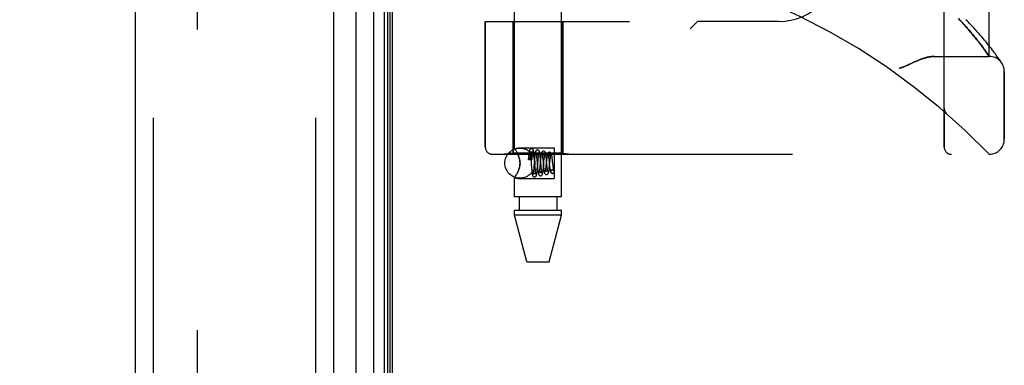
# Model space of a CAD drawing. Header units: inches. Extents: x 0 to 227, y 0 to 147.
# Tile 255 of 256: x 117.55 to 121.64, y 77.77 to 79.2. Entities that reach past the tile are written whole.
import ezdxf

# ---------------------------------------------------------------- set-up
doc = ezdxf.new("R2010")
doc.units = ezdxf.units.IN
doc.header["$LTSCALE"] = 12.466667
doc.header["$MEASUREMENT"] = 0
doc.linetypes.add('HIDDEN', pattern=[0.2, 0.1, -0.1])
doc.layers.get('0').update_dxf_attribs({"linetype": 'CONTINUOUS'})
for name, color, linetype in [('DEFAULT_2', 8, 'HIDDEN'), ('DIMENSIONS', 7, 'CONTINUOUS'), ('LEFTHAND_DOOR_ASSEMBLY', 7, 'CONTINUOUS'), ('RIGHTHAND_DOOR_ASSEMBLY', 7, 'CONTINUOUS')]:
    doc.layers.add(name, color=color, linetype=linetype)
doc.styles.get("Standard").update_dxf_attribs({"font": 'arial.ttf'})
doc.dimstyles.new('DIMSTYLE_1', dxfattribs={"dimtxt": 1, "dimasz": 1.333333, "dimexe": 0.09, "dimexo": 0.07, "dimgap": 0.0375, "dimtad": 0, "dimtih": 1, "dimtoh": 1, "dimzin": 4, "dimdsep": 46, "dimtxsty": 'Standard', "dimblk": '_FILLED', "dimblk1": '_FILLED', "dimblk2": '_FILLED', "dimcen": 0.09, "dimadec": 3, "dimazin": 1, "dimtfac": 1, "dimtdec": 3, "dimtofl": 0, "dimtmove": 0, "dimatfit": 3, "dimldrblk": '_FILLED', "dimfxl": 0, "dimtolj": 1, "dimtzin": 4, "dimarcsym": 0})

# ---------------------------------------------------------------- blocks, each defined once
blk = doc.blocks.new('_FILLED')
at = {"color": 0, "linetype": 'ByBlock'}
blk.add_solid([(0, 0), (-1, 0.2), (-1, -0.2)], dxfattribs=at)
blk = doc.blocks.new('*D12')
at = {"layer": 'DIMENSIONS', "color": 2, "linetype": 'Continuous'}
for p, q in [((118.2684, 101.6174), (114.005, 101.6174)), ((115.205, 101.6174), (115.205, 72.6174)), ((115.205, 41.6174), (115.205, 70.6174)), ((118.2794, 41.6174), (114.005, 41.6174))]:
    blk.add_line(p, q, dxfattribs=at)
at = {"layer": 'DIMENSIONS', "color": 2, "linetype": 'Continuous', "xscale": 1.3333333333, "yscale": 1.3333333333, "zscale": 1.3333333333}
for p, rotation in [((115.205, 101.6174), 90), ((115.205, 41.6174), 270)]:
    blk.add_blockref('_FILLED', p, dxfattribs=dict(at, rotation=rotation))
at = {"layer": 'DIMENSIONS', "color": 2, "linetype": 'Continuous', "insert": (115.205, 72.1174), "char_height": 1, "width": 3.494424, "attachment_point": 2, "line_spacing_factor": 0.9}
blk.add_mtext('60.00', dxfattribs=at)

msp = doc.modelspace()

# ---------------------------------------------------------------- linework, layer by layer
at = {"color": 3, "linetype": 'Continuous'}
msp.add_line((119.0977, 41.7214), (119.0977, 101.5134), dxfattribs=at)
at = {"layer": 'DEFAULT_2', "color": 8, "linetype": 'HIDDEN'}
msp.add_line((118.2852, 100.3518), (118.2852, 42.8829), dxfattribs=at)
at = {"layer": 'LEFTHAND_DOOR_ASSEMBLY', "color": 8, "linetype": 'HIDDEN'}
for p, q in [((118.1027, 101.2324), (118.1027, 42.0024)), ((118.7777, 101.2324), (118.7777, 42.0024)), ((121.3892, 78.6711), (121.3892, 81.3136)), ((121.5767, 79.0474), (121.5767, 80.9374)), ((120.0517, 80.7924), (120.0517, 79.1924)), ((120.3642, 80.7924), (120.3642, 79.1924)), ((121.456, 79.1969), (121.4491, 79.2043)), ((121.4627, 79.1898), (121.456, 79.1969)), ((119.483, 79.1924), (119.483, 78.6711)), ((119.483, 79.1924), (120.0817, 79.1924)), ((119.5987, 79.1924), (119.5987, 78.6464)), ((119.8047, 79.1924), (119.8047, 78.6464)), ((120.3642, 79.1924), (120.3342, 79.1624)), ((120.7017, 79.1924), (120.3642, 79.1924)), ((121.478, 79.1728), (121.4721, 79.1794)), ((121.4837, 79.1664), (121.478, 79.1728)), ((121.4891, 79.1602), (121.4837, 79.1664)), ((121.4944, 79.1542), (121.4891, 79.1602)), ((121.4994, 79.1483), (121.4944, 79.1542)), ((121.5042, 79.1427), (121.4994, 79.1483)), ((121.5088, 79.1372), (121.5042, 79.1427)), ((121.5132, 79.1318), (121.5088, 79.1372)), ((121.5174, 79.1267), (121.5132, 79.1318)), ((121.5215, 79.1217), (121.5174, 79.1267)), ((121.5254, 79.1168), (121.5215, 79.1217)), ((121.5291, 79.1121), (121.5254, 79.1168)), ((121.5571, 79.1152), (121.5502, 79.1234)), ((121.5636, 79.1075), (121.5571, 79.1152)), ((121.5327, 79.1076), (121.5291, 79.1121)), ((121.5361, 79.1031), (121.5327, 79.1076)), ((121.5394, 79.0989), (121.5361, 79.1031)), ((121.5426, 79.0947), (121.5394, 79.0989)), ((121.5471, 79.0888), (121.5426, 79.0947)), ((121.5513, 79.0831), (121.5471, 79.0888)), ((121.5552, 79.0778), (121.5513, 79.0831)), ((121.5589, 79.0728), (121.5552, 79.0778)), ((121.5696, 79.1), (121.5636, 79.1075)), ((121.5753, 79.093), (121.5696, 79.1)), ((121.5807, 79.0862), (121.5753, 79.093)), ((121.5856, 79.0799), (121.5807, 79.0862)), ((121.5903, 79.0738), (121.5856, 79.0799)), ((121.5946, 79.0682), (121.5903, 79.0738)), ((121.3487, 79.0474), (121.5767, 79.0474)), ((121.5623, 79.0681), (121.5589, 79.0728)), ((121.5654, 79.0637), (121.5623, 79.0681)), ((121.5682, 79.0597), (121.5654, 79.0637)), ((121.5713, 79.0552), (121.5682, 79.0597)), ((121.5742, 79.0511), (121.5713, 79.0552)), ((121.5986, 79.0628), (121.5946, 79.0682)), ((121.6022, 79.0578), (121.5986, 79.0628)), ((121.6056, 79.0532), (121.6022, 79.0578)), ((121.6087, 79.0488), (121.6056, 79.0532)), ((121.6116, 79.0448), (121.6087, 79.0488)), ((121.6142, 79.0411), (121.6116, 79.0448)), ((121.6165, 79.0377), (121.6142, 79.0411)), ((121.6187, 79.0346), (121.6165, 79.0377)), ((121.6214, 79.0306), (121.6187, 79.0346)), ((121.6237, 79.0271), (121.6214, 79.0306)), ((121.6261, 79.0235), (121.6237, 79.0271)), ((121.6281, 79.0205), (121.6261, 79.0235)), ((121.6392, 78.7036), (121.6392, 78.9849)), ((121.3892, 78.8324), (121.3892, 78.8279)), ((121.3993, 78.81), (121.3995, 78.8098)), ((119.513, 78.6411), (121.5767, 78.6411)), ((119.5987, 78.6464), (119.5612, 78.6411)), ((119.8047, 78.6464), (119.5987, 78.6464)), ((119.8047, 78.6464), (119.8422, 78.6411))]:
    msp.add_line(p, q, dxfattribs=at)
for points in [[(121.5502, 79.1234), (121.5466, 79.1275), (121.5429, 79.1318), (121.5391, 79.1362), (121.5352, 79.1406), (121.5312, 79.1451), (121.5271, 79.1497), (121.5229, 79.1544), (121.5185, 79.1592), (121.5141, 79.164), (121.5095, 79.1689), (121.5048, 79.1739), (121.5, 79.1789), (121.4951, 79.1841), (121.4901, 79.1893), (121.485, 79.1945), (121.4798, 79.1999)], [(121.4721, 79.1794), (121.469, 79.1828), (121.4627, 79.1898)], [(121.3487, 79.0474), (121.3471, 79.0474), (121.3455, 79.0473), (121.3438, 79.0473), (121.3422, 79.0472), (121.3405, 79.0471), (121.3387, 79.0469), (121.337, 79.0467), (121.3351, 79.0465), (121.3333, 79.0463), (121.3314, 79.046), (121.3295, 79.0457), (121.3275, 79.0454), (121.3255, 79.045), (121.3235, 79.0446), (121.3214, 79.0442), (121.3193, 79.0437), (121.3171, 79.0432), (121.3149, 79.0426), (121.3126, 79.042), (121.3103, 79.0413), (121.3079, 79.0406), (121.3055, 79.0399), (121.303, 79.0391), (121.3004, 79.0383), (121.2978, 79.0374), (121.2951, 79.0364), (121.2924, 79.0354), (121.2895, 79.0343), (121.2866, 79.0332), (121.2836, 79.032), (121.2804, 79.0307), (121.2772, 79.0294), (121.2738, 79.0279), (121.2703, 79.0264), (121.2667, 79.0248), (121.2629, 79.0231), (121.2589, 79.0212), (121.2419, 79.0133)], [(121.5767, 79.0474), (121.5767, 79.0474), (121.5742, 79.0511)], [(121.2419, 79.0133), (121.238, 79.0115), (121.2344, 79.0099), (121.231, 79.0083), (121.2278, 79.0069), (121.2248, 79.0057), (121.222, 79.0045), (121.2193, 79.0034), (121.2169, 79.0025), (121.2145, 79.0016), (121.2122, 79.0008), (121.21, 79), (121.2079, 78.9993), (121.2058, 78.9986), (121.2037, 78.998), (121.2017, 78.9974)], [(121.6292, 79.0189), (121.6291, 79.0189), (121.6281, 79.0205)], [(121.3892, 78.8322), (121.3892, 78.8318), (121.3892, 78.8312), (121.3892, 78.8306), (121.3893, 78.83), (121.3893, 78.8294), (121.3894, 78.8288), (121.3895, 78.8281), (121.3896, 78.8275), (121.3897, 78.8269), (121.3898, 78.8263), (121.39, 78.8257), (121.3901, 78.8251), (121.3903, 78.8245), (121.3904, 78.824), (121.3906, 78.8234), (121.3908, 78.8228), (121.391, 78.8222), (121.3912, 78.8217)], [(121.3912, 78.8217), (121.3914, 78.8211), (121.3917, 78.8205), (121.3919, 78.8199), (121.3922, 78.8194), (121.3925, 78.8188), (121.3928, 78.8183), (121.3931, 78.8177), (121.3934, 78.8172), (121.3937, 78.8167), (121.394, 78.8161), (121.3943, 78.8156), (121.3947, 78.8151), (121.395, 78.8147), (121.3954, 78.8142)], [(121.3995, 78.8098), (121.3993, 78.81), (121.399, 78.8102), (121.3988, 78.8104), (121.3986, 78.8106), (121.3984, 78.8109), (121.3981, 78.8111), (121.3979, 78.8113), (121.3977, 78.8115), (121.3975, 78.8117), (121.3973, 78.8119), (121.3971, 78.8121), (121.3969, 78.8124), (121.3967, 78.8126), (121.3965, 78.8128), (121.3963, 78.813), (121.3961, 78.8133), (121.3959, 78.8135), (121.3958, 78.8137), (121.3956, 78.8139), (121.3954, 78.8142)]]:
    msp.add_lwpolyline(points, dxfattribs=at)
for centre, radius, start, end in [((119.5767, 76.7173), 2.7751, 43.8884, 90), ((120.7017, 79.4424), 0.25, 270, 360), ((121.5767, 78.9849), 0.0625, 0, 90), ((119.513, 78.6711), 0.03, 180, 270), ((121.4192, 78.6711), 0.03, 180, 270), ((121.5767, 78.7036), 0.0625, 270, 360)]:
    msp.add_arc(centre, radius, start, end, dxfattribs=at)
at = {"layer": 'RIGHTHAND_DOOR_ASSEMBLY', "color": 7, "linetype": 'Continuous'}
for p, q in [((118.9448, 101.2544), (118.9448, 41.9804)), ((119.02, 41.952), (119.02, 101.2828)), ((119.0634, 101.2738), (119.0634, 41.961)), ((119.0771, 101.2671), (119.0771, 41.9677)), ((119.0858, 101.2647), (119.0858, 41.9701))]:
    msp.add_line(p, q, dxfattribs=at)
at = {"layer": 'RIGHTHAND_DOOR_ASSEMBLY', "color": 3, "linetype": 'Continuous'}
for p, q in [((118.0277, 101.2324), (118.0277, 42.0024)), ((118.8527, 101.2324), (118.8527, 42.0024))]:
    msp.add_line(p, q, dxfattribs=at)
at = {"layer": 'RIGHTHAND_DOOR_ASSEMBLY', "color": 8, "linetype": 'HIDDEN'}
for p, q in [((118.1027, 101.2324), (118.1027, 42.0024)), ((118.7777, 101.2324), (118.7777, 42.0024)), ((119.6037, 78.6658), (119.6037, 81.3124)), ((119.7997, 78.4644), (119.7997, 81.3124)), ((121.3892, 81.3136), (121.3892, 78.6711)), ((121.5767, 80.9374), (121.5767, 79.0474)), ((120.0517, 80.7924), (120.0517, 79.1924)), ((120.3642, 80.7924), (120.3642, 79.1924)), ((121.4489, 79.2045), (121.4559, 79.1971)), ((121.4559, 79.1971), (121.4625, 79.1899)), ((119.483, 78.6711), (119.483, 79.1924)), ((119.483, 79.1924), (120.0817, 79.1924)), ((119.5987, 78.6464), (119.5987, 79.1924)), ((119.8047, 78.6464), (119.8047, 79.1924)), ((120.3342, 79.1624), (120.3642, 79.1924)), ((120.7017, 79.1924), (120.3642, 79.1924)), ((121.4625, 79.1899), (121.4689, 79.1829)), ((121.4689, 79.1829), (121.475, 79.1762)), ((121.475, 79.1762), (121.4808, 79.1697)), ((121.4808, 79.1697), (121.4864, 79.1634)), ((121.4864, 79.1634), (121.4917, 79.1573)), ((121.4917, 79.1573), (121.4968, 79.1513)), ((121.4968, 79.1513), (121.5017, 79.1455)), ((121.5017, 79.1455), (121.5064, 79.1399)), ((121.5064, 79.1399), (121.511, 79.1345)), ((121.511, 79.1345), (121.5153, 79.1293)), ((121.5153, 79.1293), (121.5194, 79.1242)), ((121.5194, 79.1242), (121.5234, 79.1192)), ((121.5234, 79.1192), (121.5272, 79.1145)), ((121.5272, 79.1145), (121.5309, 79.1098)), ((121.5571, 79.1152), (121.5502, 79.1233)), ((121.5636, 79.1074), (121.5571, 79.1152)), ((121.5309, 79.1098), (121.5344, 79.1053)), ((121.5344, 79.1053), (121.5378, 79.101)), ((121.5378, 79.101), (121.541, 79.0968)), ((121.541, 79.0968), (121.5456, 79.0907)), ((121.5456, 79.0907), (121.55, 79.0849)), ((121.55, 79.0849), (121.554, 79.0795)), ((121.554, 79.0795), (121.5577, 79.0744)), ((121.5577, 79.0744), (121.5612, 79.0696)), ((121.5697, 79.1), (121.5636, 79.1074)), ((121.5754, 79.0929), (121.5697, 79.1)), ((121.5807, 79.0862), (121.5754, 79.0929)), ((121.5857, 79.0799), (121.5807, 79.0862)), ((121.5903, 79.0738), (121.5857, 79.0799)), ((121.5946, 79.0682), (121.5903, 79.0738)), ((121.3487, 79.0474), (121.5767, 79.0474)), ((121.5612, 79.0696), (121.5644, 79.0651)), ((121.5644, 79.0651), (121.5673, 79.061)), ((121.5986, 79.0628), (121.5946, 79.0682)), ((121.6022, 79.0578), (121.5986, 79.0628)), ((121.6056, 79.0532), (121.6022, 79.0578)), ((121.6088, 79.0488), (121.6056, 79.0532)), ((121.6116, 79.0448), (121.6088, 79.0488)), ((121.6142, 79.0411), (121.6116, 79.0448)), ((121.6165, 79.0377), (121.6142, 79.0411)), ((121.6187, 79.0346), (121.6165, 79.0377)), ((121.6214, 79.0305), (121.6187, 79.0346)), ((121.6237, 79.0271), (121.6214, 79.0305)), ((121.6261, 79.0235), (121.6237, 79.0271)), ((121.6281, 79.0205), (121.6261, 79.0235)), ((121.6281, 79.0205), (121.6295, 79.0184)), ((121.6291, 79.0189), (121.6291, 79.019)), ((121.6295, 79.0184), (121.6292, 79.0189)), ((121.6392, 78.9849), (121.6392, 78.7036)), ((121.3892, 78.8324), (121.3892, 78.8279)), ((121.3993, 78.81), (121.3995, 78.8098)), ((119.6037, 78.6658), (119.6197, 78.6679)), ((119.6037, 78.6658), (119.604, 78.6654)), ((119.6197, 78.6679), (119.7697, 78.6679)), ((119.7697, 78.6679), (119.7697, 78.5409)), ((119.513, 78.6411), (121.5767, 78.6411)), ((119.5987, 78.6464), (119.5612, 78.6411)), ((119.8047, 78.6464), (119.5987, 78.6464)), ((119.6111, 78.655), (119.6086, 78.6589)), ((119.6197, 78.6383), (119.6168, 78.6446)), ((119.6629, 78.6291), (119.6622, 78.621)), ((119.6633, 78.6342), (119.6629, 78.6291)), ((119.6629, 78.6229), (119.6631, 78.6253)), ((119.6635, 78.6285), (119.6637, 78.6304)), ((119.6637, 78.6304), (119.6639, 78.632)), ((119.6687, 78.6393), (119.6687, 78.6387)), ((119.6687, 78.6387), (119.6688, 78.6382)), ((119.6688, 78.6382), (119.6688, 78.6375)), ((119.6688, 78.6375), (119.6688, 78.6368)), ((119.6688, 78.6368), (119.6689, 78.6359)), ((119.6689, 78.6359), (119.6689, 78.635)), ((119.6689, 78.635), (119.6689, 78.6339)), ((119.6689, 78.6339), (119.669, 78.6328)), ((119.669, 78.6328), (119.669, 78.6314)), ((119.669, 78.6314), (119.669, 78.63)), ((119.669, 78.63), (119.669, 78.6275)), ((119.669, 78.6275), (119.669, 78.6246)), ((119.669, 78.6246), (119.669, 78.6212)), ((119.6705, 78.6391), (119.6709, 78.6352)), ((119.6709, 78.6352), (119.6713, 78.6309)), ((119.6713, 78.6309), (119.6719, 78.6238)), ((119.6719, 78.6238), (119.6728, 78.613)), ((119.6772, 78.6209), (119.6776, 78.6263)), ((119.6776, 78.6263), (119.678, 78.6306)), ((119.678, 78.6306), (119.6783, 78.6347)), ((119.6861, 78.6331), (119.6856, 78.6383)), ((119.6866, 78.6276), (119.6861, 78.6331)), ((119.6873, 78.6189), (119.6866, 78.6276)), ((119.6877, 78.6246), (119.6872, 78.6189)), ((119.6957, 78.6346), (119.6961, 78.6307)), ((119.6961, 78.6307), (119.6965, 78.6264)), ((119.6965, 78.6264), (119.6972, 78.6194)), ((119.7019, 78.6158), (119.7025, 78.6233)), ((119.7025, 78.6233), (119.703, 78.6279)), ((119.7112, 78.6293), (119.7107, 78.6344)), ((119.7117, 78.6238), (119.7112, 78.6293)), ((119.7127, 78.6125), (119.7117, 78.6238)), ((119.7214, 78.625), (119.7219, 78.6202)), ((119.7367, 78.6218), (119.7361, 78.6271)), ((119.8047, 78.6464), (119.8422, 78.6411)), ((119.6626, 78.6202), (119.6629, 78.6229)), ((119.669, 78.6212), (119.669, 78.6186)), ((119.6697, 78.6186), (119.669, 78.6186)), ((119.674, 78.5981), (119.6749, 78.586)), ((119.6749, 78.586), (119.6754, 78.5802)), ((119.6843, 78.5846), (119.6839, 78.5797)), ((119.685, 78.5925), (119.6843, 78.5846)), ((119.6872, 78.6189), (119.685, 78.5925)), ((119.6889, 78.5984), (119.6873, 78.6189)), ((119.6897, 78.5878), (119.6889, 78.5984)), ((119.6904, 78.5806), (119.6897, 78.5878)), ((119.6988, 78.6003), (119.6999, 78.5888)), ((119.699, 78.582), (119.6995, 78.5876)), ((119.6995, 78.5876), (119.7019, 78.6158)), ((119.6999, 78.5888), (119.7004, 78.5833)), ((119.7004, 78.5833), (119.7009, 78.5781)), ((119.7094, 78.5871), (119.7089, 78.5822)), ((119.7099, 78.5923), (119.7094, 78.5871)), ((119.7121, 78.6161), (119.7099, 78.5923)), ((119.7127, 78.6221), (119.7121, 78.6161)), ((119.715, 78.5862), (119.7144, 78.5934)), ((119.7155, 78.5819), (119.715, 78.5862)), ((119.7219, 78.6202), (119.7227, 78.6123)), ((119.7227, 78.6123), (119.7247, 78.592)), ((119.7241, 78.5846), (119.7246, 78.5902)), ((119.7246, 78.5902), (119.7267, 78.6127)), ((119.7247, 78.592), (119.7253, 78.5861)), ((119.7267, 78.6127), (119.7274, 78.6203)), ((119.7349, 78.5939), (119.7343, 78.5887)), ((119.737, 78.6143), (119.7349, 78.5939)), ((119.7376, 78.6134), (119.7367, 78.6218)), ((119.7389, 78.5994), (119.7376, 78.6134)), ((119.7397, 78.5917), (119.7389, 78.5994)), ((119.7402, 78.5871), (119.7397, 78.5917)), ((119.7406, 78.583), (119.7402, 78.5871)), ((119.7465, 78.6221), (119.747, 78.6178)), ((119.7496, 78.5912), (119.7517, 78.6114)), ((119.7496, 78.5947), (119.7502, 78.5894)), ((119.7517, 78.6114), (119.7522, 78.6166)), ((119.762, 78.6174), (119.7613, 78.623)), ((119.7626, 78.6116), (119.762, 78.6174)), ((119.7636, 78.6027), (119.7626, 78.6116)), ((119.7646, 78.5943), (119.7636, 78.6027)), ((119.7652, 78.5893), (119.7646, 78.5943)), ((119.6037, 78.4644), (119.6037, 78.5429)), ((119.6037, 78.5429), (119.6197, 78.5409)), ((119.6168, 78.5641), (119.6139, 78.5586)), ((119.6168, 78.5641), (119.6197, 78.5704)), ((119.6754, 78.5802), (119.676, 78.5747)), ((119.6908, 78.5763), (119.6904, 78.5806)), ((119.6912, 78.5724), (119.6908, 78.5763)), ((119.7159, 78.5779), (119.7155, 78.5819)), ((119.7622, 78.5769), (119.7608, 78.5767)), ((119.7608, 78.5768), (119.7621, 78.5769)), ((119.7621, 78.5619), (119.7636, 78.562)), ((119.7622, 78.5619), (119.7636, 78.5621)), ((119.6197, 78.5409), (119.7697, 78.5409)), ((119.7997, 78.4644), (119.6037, 78.4644)), ((119.6232, 78.4644), (119.6232, 78.4094)), ((119.7802, 78.4644), (119.7802, 78.4094)), ((119.6037, 78.3885), (119.6037, 78.4094)), ((119.6037, 78.4094), (119.7997, 78.4094)), ((119.6552, 78.1944), (119.6037, 78.3885)), ((119.7997, 78.3885), (119.6037, 78.3885)), ((119.7482, 78.1944), (119.7997, 78.3885)), ((119.7997, 78.3885), (119.7997, 78.4094)), ((119.6552, 78.1944), (119.7482, 78.1944))]:
    msp.add_line(p, q, dxfattribs=at)
for points in [[(121.5502, 79.1233), (121.5467, 79.1275), (121.543, 79.1318), (121.5392, 79.1361), (121.5353, 79.1406), (121.5312, 79.1451), (121.5271, 79.1497), (121.5229, 79.1544), (121.5185, 79.1591), (121.5141, 79.164), (121.5095, 79.1689), (121.5049, 79.1739), (121.5001, 79.1789), (121.4952, 79.184), (121.4902, 79.1892), (121.485, 79.1945), (121.4798, 79.1998)], [(121.2547, 79.0193), (121.2629, 79.0231), (121.2667, 79.0248), (121.2703, 79.0264), (121.2738, 79.0279), (121.2772, 79.0294), (121.2804, 79.0307), (121.2836, 79.032), (121.2866, 79.0332), (121.2895, 79.0343), (121.2924, 79.0354), (121.2951, 79.0364), (121.2978, 79.0374), (121.3004, 79.0383), (121.303, 79.0391), (121.3055, 79.0399), (121.3079, 79.0406), (121.3103, 79.0413), (121.3126, 79.042), (121.3149, 79.0426), (121.3171, 79.0432), (121.3193, 79.0437), (121.3214, 79.0442), (121.3235, 79.0446), (121.3255, 79.045), (121.3275, 79.0454), (121.3295, 79.0457), (121.3314, 79.046), (121.3333, 79.0463), (121.3351, 79.0465), (121.337, 79.0467), (121.3387, 79.0469), (121.3405, 79.0471), (121.3422, 79.0472), (121.3438, 79.0473), (121.3455, 79.0473), (121.3471, 79.0474), (121.3487, 79.0474)], [(121.5673, 79.061), (121.5706, 79.0562), (121.5713, 79.0552), (121.5767, 79.0474)], [(121.2017, 78.9974), (121.2037, 78.998), (121.2058, 78.9986), (121.2079, 78.9993), (121.21, 79), (121.2122, 79.0008), (121.2145, 79.0016), (121.2169, 79.0025), (121.2193, 79.0034), (121.222, 79.0045), (121.2248, 79.0057), (121.2278, 79.0069), (121.231, 79.0083), (121.2344, 79.0099), (121.238, 79.0115), (121.2547, 79.0193)], [(121.3912, 78.8215), (121.391, 78.8221), (121.3908, 78.8227), (121.3906, 78.8233), (121.3904, 78.8239), (121.3903, 78.8245), (121.3901, 78.825), (121.39, 78.8256), (121.3898, 78.8263), (121.3897, 78.8269), (121.3896, 78.8275), (121.3895, 78.8281), (121.3894, 78.8287), (121.3894, 78.8293), (121.3893, 78.8299), (121.3892, 78.8306), (121.3892, 78.8312), (121.3892, 78.8318), (121.3892, 78.8322)], [(121.3954, 78.8142), (121.395, 78.8147), (121.3947, 78.8151), (121.3943, 78.8156), (121.394, 78.8161), (121.3937, 78.8166), (121.3934, 78.8172), (121.3931, 78.8177), (121.3928, 78.8182), (121.3925, 78.8187), (121.3922, 78.8193), (121.392, 78.8198), (121.3917, 78.8204), (121.3915, 78.821), (121.3912, 78.8215)], [(121.3954, 78.8142), (121.3956, 78.814), (121.3957, 78.8137), (121.3959, 78.8135), (121.3961, 78.8133), (121.3963, 78.813), (121.3965, 78.8128), (121.3967, 78.8126), (121.3969, 78.8124), (121.3971, 78.8122), (121.3973, 78.8119), (121.3975, 78.8117), (121.3977, 78.8115), (121.3979, 78.8113), (121.3981, 78.8111), (121.3983, 78.8109), (121.3986, 78.8107), (121.3988, 78.8104), (121.399, 78.8102), (121.3993, 78.81), (121.3995, 78.8098)], [(119.6065, 78.662), (119.605, 78.6641), (119.604, 78.6654)], [(119.605, 78.6641), (119.6065, 78.662), (119.6086, 78.6589), (119.6111, 78.655), (119.6139, 78.6502), (119.6168, 78.6446), (119.6197, 78.6383)], [(119.6747, 78.6644), (119.6738, 78.6643), (119.672, 78.6639), (119.6703, 78.663), (119.669, 78.6619), (119.6681, 78.6608), (119.6674, 78.6598), (119.667, 78.6588), (119.6667, 78.658), (119.6664, 78.657), (119.6662, 78.6561), (119.6659, 78.6551), (119.6657, 78.654), (119.6655, 78.6528), (119.6653, 78.6515), (119.6651, 78.6501), (119.6649, 78.6485), (119.6646, 78.6468), (119.6644, 78.645), (119.6642, 78.6431), (119.664, 78.6411), (119.6638, 78.6389), (119.6633, 78.6342)], [(119.6856, 78.6383), (119.6854, 78.6408), (119.6851, 78.643), (119.6849, 78.6452), (119.6846, 78.6472), (119.6844, 78.649), (119.6842, 78.6506), (119.6839, 78.6521), (119.6837, 78.6535), (119.6835, 78.6547), (119.6832, 78.6558), (119.683, 78.6568), (119.6827, 78.6578), (119.6823, 78.6587), (119.6819, 78.6597), (119.6813, 78.6608), (119.6804, 78.6619), (119.679, 78.663), (119.6773, 78.6639), (119.6755, 78.6643), (119.6747, 78.6644)], [(119.6197, 78.5704), (119.6222, 78.5771), (119.6243, 78.5838), (119.6258, 78.5907), (119.6268, 78.5976), (119.6271, 78.6045), (119.6267, 78.6114), (119.6258, 78.6183), (119.6242, 78.6251), (119.6222, 78.6317), (119.6197, 78.6383)], [(119.6197, 78.6383), (119.6214, 78.6341), (119.6229, 78.6297), (119.6243, 78.6251), (119.6254, 78.6203), (119.6263, 78.6152), (119.6269, 78.6098), (119.6271, 78.6044), (119.6269, 78.599), (119.6263, 78.5937), (119.6254, 78.5886), (119.6243, 78.5838), (119.6229, 78.5792), (119.6214, 78.5747), (119.6197, 78.5704)], [(119.6622, 78.621), (119.6623, 78.6213), (119.6628, 78.6218), (119.6636, 78.6223), (119.6648, 78.6227), (119.6663, 78.623), (119.6679, 78.6232), (119.6697, 78.6232)], [(119.6631, 78.6253), (119.6634, 78.6275), (119.6635, 78.6285)], [(119.6639, 78.632), (119.6641, 78.6334), (119.6642, 78.6341), (119.6643, 78.6347), (119.6644, 78.6353), (119.6645, 78.6359), (119.6646, 78.6364), (119.6647, 78.6369), (119.6648, 78.6374), (119.6648, 78.6378), (119.6649, 78.6382), (119.665, 78.6386), (119.6651, 78.639), (119.6651, 78.6393), (119.6652, 78.6396), (119.6653, 78.6399), (119.6654, 78.6402), (119.6654, 78.6405), (119.6655, 78.6408), (119.6655, 78.641), (119.6656, 78.6413), (119.6657, 78.6415), (119.6657, 78.6417), (119.6658, 78.6419), (119.6659, 78.6421), (119.6659, 78.6423), (119.666, 78.6425), (119.6661, 78.6427), (119.6661, 78.6429), (119.6662, 78.6431), (119.6663, 78.6432), (119.6663, 78.6434), (119.6664, 78.6435), (119.6665, 78.6437), (119.6665, 78.6438), (119.6666, 78.6439), (119.6667, 78.644), (119.6667, 78.6441), (119.6668, 78.6442), (119.6669, 78.6443), (119.667, 78.6443), (119.6671, 78.6444), (119.6672, 78.6444), (119.6673, 78.6445), (119.6674, 78.6444), (119.6676, 78.6443), (119.6677, 78.6442), (119.6678, 78.644), (119.6679, 78.6438), (119.668, 78.6436), (119.668, 78.6435), (119.6681, 78.6433), (119.6681, 78.6432), (119.6682, 78.643), (119.6682, 78.6429), (119.6682, 78.6427), (119.6683, 78.6426), (119.6683, 78.6425), (119.6683, 78.6424), (119.6683, 78.6422), (119.6684, 78.6421), (119.6684, 78.642), (119.6684, 78.6418), (119.6684, 78.6417), (119.6684, 78.6416), (119.6685, 78.6414), (119.6685, 78.6413), (119.6685, 78.6412), (119.6685, 78.641), (119.6685, 78.6408), (119.6686, 78.6407), (119.6686, 78.6405), (119.6686, 78.6403), (119.6686, 78.6401), (119.6686, 78.6399), (119.6686, 78.6397), (119.6687, 78.6395), (119.6687, 78.6393)], [(119.6685, 78.6531), (119.6685, 78.6531), (119.6685, 78.653), (119.6686, 78.6527), (119.6687, 78.6523), (119.6688, 78.6517), (119.669, 78.651), (119.6691, 78.6501), (119.6693, 78.6491), (119.6695, 78.648), (119.6696, 78.6468), (119.6698, 78.6455), (119.67, 78.6441), (119.6702, 78.6425), (119.6704, 78.6409), (119.6705, 78.6391)], [(119.6746, 78.6494), (119.6735, 78.6495), (119.672, 78.6499), (119.6707, 78.6506), (119.6697, 78.6514), (119.6691, 78.6521), (119.6687, 78.6527), (119.6685, 78.653), (119.6685, 78.6531)], [(119.6697, 78.6232), (119.6717, 78.6232), (119.6734, 78.6229), (119.675, 78.6226), (119.6762, 78.6221), (119.6769, 78.6215), (119.6772, 78.6209), (119.6772, 78.6209)], [(119.6808, 78.653), (119.6808, 78.6531), (119.6808, 78.6531), (119.6807, 78.653), (119.6806, 78.6526), (119.6801, 78.652), (119.6794, 78.6513), (119.6783, 78.6505), (119.6769, 78.6498), (119.6753, 78.6494), (119.6746, 78.6494)], [(119.6783, 78.6347), (119.6787, 78.6385), (119.6789, 78.6402), (119.6791, 78.6419), (119.6792, 78.6434), (119.6794, 78.6449), (119.6796, 78.6462), (119.6797, 78.6475), (119.6799, 78.6486), (119.6801, 78.6496), (119.6802, 78.6505), (119.6804, 78.6513), (119.6805, 78.6519), (119.6806, 78.6525), (119.6807, 78.6528), (119.6808, 78.653)], [(119.6997, 78.6594), (119.6987, 78.6593), (119.6968, 78.6588), (119.695, 78.6579), (119.6937, 78.6567), (119.6928, 78.6555), (119.6922, 78.6544), (119.6918, 78.6534), (119.6914, 78.6524), (119.6912, 78.6514), (119.6909, 78.6503), (119.6906, 78.6491), (119.6904, 78.6478), (119.6901, 78.6463), (119.6899, 78.6448), (119.6897, 78.643), (119.6894, 78.6412), (119.6892, 78.6392), (119.6889, 78.637), (119.6887, 78.6348), (119.6884, 78.6324), (119.6882, 78.6299), (119.6877, 78.6246)], [(119.6936, 78.648), (119.6936, 78.648), (119.6936, 78.6478), (119.6937, 78.6475), (119.6938, 78.647), (119.694, 78.6464), (119.6942, 78.6456), (119.6943, 78.6446), (119.6945, 78.6436), (119.6947, 78.6424), (119.6949, 78.641), (119.6951, 78.6396), (119.6953, 78.638), (119.6955, 78.6363), (119.6957, 78.6346)], [(119.6996, 78.6444), (119.6985, 78.6445), (119.6971, 78.6449), (119.6958, 78.6455), (119.6949, 78.6463), (119.6942, 78.647), (119.6938, 78.6476), (119.6936, 78.6479), (119.6936, 78.648)], [(119.7107, 78.6344), (119.7104, 78.6368), (119.7101, 78.6391), (119.7099, 78.6413), (119.7096, 78.6433), (119.7093, 78.6451), (119.7091, 78.6467), (119.7088, 78.6482), (119.7086, 78.6495), (119.7083, 78.6507), (119.708, 78.6518), (119.7077, 78.6528), (119.7074, 78.6538), (119.7069, 78.6548), (119.7062, 78.6559), (119.7053, 78.657), (119.7039, 78.6581), (119.7022, 78.6589), (119.7004, 78.6594), (119.6996, 78.6594)], [(119.7056, 78.6476), (119.7056, 78.6478), (119.7057, 78.648), (119.7057, 78.648), (119.7055, 78.6477), (119.7051, 78.6471), (119.7044, 78.6463), (119.7033, 78.6455), (119.7019, 78.6448), (119.7003, 78.6444), (119.6996, 78.6444)], [(119.703, 78.6279), (119.7034, 78.6321), (119.7036, 78.634), (119.7038, 78.6358), (119.704, 78.6376), (119.7042, 78.6392), (119.7044, 78.6407), (119.7046, 78.642), (119.7047, 78.6433), (119.7049, 78.6444), (119.7051, 78.6454), (119.7053, 78.6462), (119.7054, 78.6469), (119.7055, 78.6475), (119.7056, 78.6476)], [(119.7246, 78.6544), (119.7237, 78.6543), (119.7217, 78.6538), (119.72, 78.6529), (119.7187, 78.6517), (119.7178, 78.6505), (119.7171, 78.6493), (119.7167, 78.6482), (119.7163, 78.6471), (119.716, 78.6459), (119.7156, 78.6446), (119.7153, 78.6431), (119.715, 78.6415), (119.7147, 78.6397), (119.7144, 78.6377), (119.7141, 78.6355), (119.7139, 78.6331), (119.7136, 78.6305), (119.7132, 78.6279), (119.7127, 78.6221)], [(119.7187, 78.6428), (119.7187, 78.6428), (119.7187, 78.6427), (119.7189, 78.6423), (119.719, 78.6417), (119.7192, 78.641), (119.7194, 78.6401), (119.7196, 78.639), (119.7198, 78.6377), (119.72, 78.6363), (119.7202, 78.6348), (119.7204, 78.6331), (119.7207, 78.6313), (119.7209, 78.6293), (119.7212, 78.6272), (119.7214, 78.625)], [(119.7246, 78.6394), (119.7236, 78.6395), (119.7221, 78.6399), (119.7209, 78.6405), (119.7199, 78.6412), (119.7193, 78.6419), (119.7189, 78.6425), (119.7187, 78.6428), (119.7187, 78.6428)], [(119.7361, 78.6271), (119.7359, 78.6296), (119.7356, 78.632), (119.7353, 78.6343), (119.735, 78.6365), (119.7347, 78.6385), (119.7344, 78.6403), (119.7341, 78.642), (119.7339, 78.6435), (119.7336, 78.6449), (119.7333, 78.6461), (119.7329, 78.6473), (119.7326, 78.6484), (119.7321, 78.6495), (119.7314, 78.6506), (119.7304, 78.6518), (119.7291, 78.653), (119.7274, 78.6539), (119.7255, 78.6543), (119.7246, 78.6544)], [(119.7304, 78.6424), (119.7305, 78.6426), (119.7306, 78.6429), (119.7306, 78.6428), (119.7304, 78.6426), (119.73, 78.642), (119.7293, 78.6412), (119.7281, 78.6404), (119.7267, 78.6398), (119.7252, 78.6394), (119.7246, 78.6394)], [(119.7274, 78.6203), (119.7279, 78.6249), (119.7281, 78.627), (119.7284, 78.6291), (119.7286, 78.631), (119.7288, 78.6328), (119.729, 78.6345), (119.7292, 78.636), (119.7295, 78.6374), (119.7297, 78.6387), (119.7299, 78.6398), (119.7301, 78.6408), (119.7302, 78.6416), (119.7304, 78.6422), (119.7304, 78.6424)], [(119.7496, 78.6494), (119.7487, 78.6493), (119.7467, 78.6488), (119.745, 78.6478), (119.7436, 78.6466), (119.7427, 78.6454), (119.742, 78.6442), (119.7416, 78.6431), (119.7412, 78.642), (119.7408, 78.6407), (119.7405, 78.6394), (119.7402, 78.6378), (119.7398, 78.6362), (119.7395, 78.6343), (119.7392, 78.6323), (119.7389, 78.6301), (119.7386, 78.6278), (119.7383, 78.6253), (119.738, 78.6227), (119.7376, 78.62), (119.737, 78.6143)], [(119.7438, 78.6377), (119.7439, 78.6375), (119.744, 78.6371), (119.7442, 78.6365), (119.7443, 78.6358), (119.7445, 78.6348), (119.7448, 78.6337), (119.745, 78.6325), (119.7452, 78.6311), (119.7455, 78.6295), (119.7457, 78.6279), (119.7459, 78.6261), (119.7462, 78.6242), (119.7465, 78.6221)], [(119.7496, 78.6344), (119.749, 78.6344), (119.7475, 78.6348), (119.7461, 78.6354), (119.7451, 78.6361), (119.7444, 78.6368), (119.744, 78.6373), (119.7438, 78.6376), (119.7438, 78.6377)], [(119.7613, 78.623), (119.761, 78.6255), (119.7607, 78.6279), (119.7604, 78.6302), (119.7601, 78.6323), (119.7598, 78.6342), (119.7595, 78.636), (119.7592, 78.6376), (119.7588, 78.6391), (119.7585, 78.6404), (119.7582, 78.6416), (119.7579, 78.6427), (119.7575, 78.6437), (119.757, 78.6447), (119.7563, 78.6459), (119.7553, 78.647), (119.7539, 78.6481), (119.7522, 78.6489), (119.7504, 78.6494), (119.7496, 78.6494)], [(119.7552, 78.637), (119.7553, 78.6374), (119.7554, 78.6377), (119.7554, 78.6377), (119.7553, 78.6375), (119.7549, 78.6369), (119.7542, 78.6361), (119.7531, 78.6354), (119.7517, 78.6347), (119.7502, 78.6344), (119.7496, 78.6344)], [(119.7522, 78.6166), (119.7528, 78.6214), (119.753, 78.6236), (119.7533, 78.6257), (119.7535, 78.6276), (119.7538, 78.6294), (119.7541, 78.6311), (119.7543, 78.6326), (119.7545, 78.6339), (119.7548, 78.6351), (119.755, 78.636), (119.7552, 78.6368), (119.7552, 78.637)], [(119.6626, 78.6202), (119.6623, 78.6208), (119.6622, 78.621)], [(119.6626, 78.6202), (119.6643, 78.6198), (119.6659, 78.6194), (119.6674, 78.619), (119.669, 78.6186)], [(119.6772, 78.6209), (119.6769, 78.6203), (119.6762, 78.6198), (119.675, 78.6193), (119.6734, 78.6189), (119.6717, 78.6187), (119.6697, 78.6186)], [(119.6728, 78.613), (119.6735, 78.6042), (119.674, 78.5981)], [(119.6972, 78.6194), (119.6983, 78.606), (119.6988, 78.6003)], [(119.7121, 78.5519), (119.7129, 78.5519), (119.7147, 78.5523), (119.7164, 78.5532), (119.7177, 78.5542), (119.7187, 78.5554), (119.7194, 78.5565), (119.7199, 78.5576), (119.7203, 78.5586), (119.7206, 78.5598), (119.7209, 78.561), (119.7212, 78.5624), (119.7215, 78.5639), (119.7218, 78.5656), (119.7221, 78.5675), (119.7224, 78.5695), (119.7227, 78.5717), (119.723, 78.5741), (119.7232, 78.5766), (119.7235, 78.5792), (119.7241, 78.5846)], [(119.7144, 78.5934), (119.7132, 78.6068), (119.7127, 78.6125)], [(119.7253, 78.5861), (119.7256, 78.5832), (119.726, 78.5804), (119.7263, 78.5778), (119.7266, 78.5753), (119.727, 78.573), (119.7273, 78.5709), (119.7276, 78.569), (119.728, 78.5673), (119.7283, 78.5658), (119.7287, 78.5644), (119.7291, 78.5632), (119.7296, 78.562), (119.7302, 78.5608), (119.7312, 78.5596), (119.7325, 78.5584), (119.7342, 78.5575), (119.7361, 78.557), (119.7371, 78.5569)], [(119.7343, 78.5887), (119.7338, 78.584), (119.7335, 78.5818), (119.7333, 78.5798), (119.733, 78.5779), (119.7328, 78.5762), (119.7325, 78.5746), (119.7323, 78.5732), (119.7321, 78.572), (119.7319, 78.5709), (119.7317, 78.57), (119.7315, 78.5693), (119.7314, 78.5691)], [(119.7371, 78.5569), (119.7379, 78.5569), (119.7398, 78.5574), (119.7415, 78.5582), (119.7429, 78.5594), (119.7438, 78.5605), (119.7445, 78.5617), (119.745, 78.5628), (119.7454, 78.5639), (119.7458, 78.565), (119.7461, 78.5663), (119.7464, 78.5677), (119.7467, 78.5693), (119.747, 78.5711), (119.7473, 78.5731), (119.7476, 78.5752), (119.748, 78.5775), (119.7483, 78.58), (119.7486, 78.5827), (119.7489, 78.5854), (119.7496, 78.5912)], [(119.7429, 78.5686), (119.743, 78.5686), (119.743, 78.5685), (119.743, 78.5686), (119.7429, 78.5689), (119.7427, 78.5695), (119.7426, 78.5702), (119.7424, 78.571), (119.7422, 78.572), (119.742, 78.5732), (119.7418, 78.5745), (119.7415, 78.576), (119.7413, 78.5775), (119.7411, 78.5792), (119.7409, 78.581), (119.7406, 78.583)], [(119.747, 78.6178), (119.7478, 78.6105), (119.7481, 78.608)], [(119.7481, 78.608), (119.7487, 78.6027), (119.7496, 78.5947)], [(119.7502, 78.5894), (119.7505, 78.5869), (119.7508, 78.5845), (119.7511, 78.5821), (119.7515, 78.5799), (119.7518, 78.5778), (119.7521, 78.5758), (119.7525, 78.574), (119.7528, 78.5724), (119.7532, 78.5709), (119.7536, 78.5695), (119.754, 78.5683), (119.7545, 78.567), (119.7552, 78.5658), (119.7561, 78.5646), (119.7575, 78.5634), (119.7593, 78.5624), (119.7612, 78.5619), (119.7621, 78.5619)], [(119.7678, 78.5738), (119.7678, 78.5738), (119.7679, 78.5736), (119.7678, 78.5738), (119.7677, 78.5742), (119.7675, 78.5748), (119.7673, 78.5757), (119.7671, 78.5767), (119.7668, 78.578), (119.7666, 78.5794), (119.7663, 78.5811), (119.766, 78.5829), (119.7657, 78.5848), (119.7655, 78.587), (119.7652, 78.5893)], [(119.6037, 78.5429), (119.604, 78.5434), (119.605, 78.5447), (119.6065, 78.5468), (119.6086, 78.5499), (119.6111, 78.5538), (119.6139, 78.5586)], [(119.676, 78.5747), (119.6762, 78.5722), (119.6765, 78.5698), (119.6767, 78.5675), (119.677, 78.5654), (119.6772, 78.5634), (119.6774, 78.5616), (119.6777, 78.56), (119.6779, 78.5585), (119.6782, 78.5572), (119.6784, 78.556), (119.6787, 78.5549), (119.679, 78.5539), (119.6793, 78.5529), (119.6797, 78.5519), (119.6803, 78.5508), (119.6812, 78.5496), (119.6825, 78.5485), (119.6842, 78.5475), (119.6862, 78.547), (119.6872, 78.5469)], [(119.6811, 78.5585), (119.6811, 78.5583), (119.681, 78.5583), (119.6811, 78.5584), (119.6813, 78.5587), (119.6816, 78.5593), (119.6823, 78.56), (119.6833, 78.5607), (119.6846, 78.5614), (119.6861, 78.5618), (119.6871, 78.5619)], [(119.6839, 78.5797), (119.6835, 78.5753), (119.6833, 78.5733), (119.683, 78.5714), (119.6828, 78.5696), (119.6826, 78.5679), (119.6825, 78.5664), (119.6823, 78.5649), (119.6821, 78.5636), (119.6819, 78.5624), (119.6817, 78.5614), (119.6816, 78.5605), (119.6814, 78.5597), (119.6813, 78.5591), (119.6811, 78.5586), (119.6811, 78.5585)], [(119.6871, 78.5469), (119.6879, 78.5469), (119.6897, 78.5473), (119.6914, 78.5482), (119.6927, 78.5492), (119.6937, 78.5504), (119.6943, 78.5514), (119.6948, 78.5524), (119.6952, 78.5534), (119.6955, 78.5544), (119.6957, 78.5555), (119.696, 78.5567), (119.6963, 78.558), (119.6965, 78.5594), (119.6968, 78.561), (119.697, 78.5628), (119.6973, 78.5647), (119.6975, 78.5668), (119.6978, 78.569), (119.698, 78.5714), (119.6983, 78.5739), (119.6985, 78.5765), (119.699, 78.582)], [(119.6871, 78.5619), (119.6882, 78.5618), (119.6899, 78.5613), (119.6914, 78.5604), (119.6924, 78.5595), (119.6929, 78.5588), (119.6932, 78.5584), (119.6933, 78.5582), (119.6932, 78.5583)], [(119.6932, 78.5583), (119.6932, 78.5583), (119.6932, 78.5585), (119.6931, 78.5589), (119.6929, 78.5595), (119.6928, 78.5602), (119.6926, 78.5611), (119.6925, 78.5621), (119.6923, 78.5632), (119.6921, 78.5644), (119.6919, 78.5658), (119.6917, 78.5673), (119.6915, 78.5689), (119.6914, 78.5706), (119.6912, 78.5724)], [(119.7009, 78.5781), (119.7012, 78.5757), (119.7014, 78.5734), (119.7017, 78.5712), (119.702, 78.5692), (119.7022, 78.5673), (119.7025, 78.5656), (119.7027, 78.564), (119.703, 78.5626), (119.7033, 78.5613), (119.7036, 78.5601), (119.7039, 78.559), (119.7042, 78.5579), (119.7047, 78.5569), (119.7053, 78.5558), (119.7062, 78.5546), (119.7075, 78.5534), (119.7093, 78.5525), (119.7112, 78.552), (119.7122, 78.5519)], [(119.7063, 78.564), (119.7062, 78.5637), (119.7062, 78.5635), (119.7061, 78.5634), (119.7062, 78.5635), (119.7065, 78.564), (119.707, 78.5646), (119.7079, 78.5655), (119.7093, 78.5663), (119.7109, 78.5668), (119.7121, 78.5669)], [(119.7089, 78.5822), (119.7084, 78.5778), (119.7082, 78.5758), (119.7079, 78.5739), (119.7077, 78.5722), (119.7075, 78.5706), (119.7073, 78.5692), (119.7071, 78.5679), (119.7069, 78.5667), (119.7067, 78.5657), (119.7065, 78.5649), (119.7064, 78.5642), (119.7063, 78.564)], [(119.7121, 78.5669), (119.7131, 78.5668), (119.7148, 78.5663), (119.7163, 78.5655), (119.7173, 78.5646), (119.7178, 78.5639), (119.7181, 78.5635), (119.7181, 78.5633), (119.7181, 78.5634)], [(119.7181, 78.5634), (119.7181, 78.5634), (119.718, 78.5637), (119.7179, 78.5641), (119.7178, 78.5647), (119.7176, 78.5654), (119.7175, 78.5663), (119.7173, 78.5673), (119.7171, 78.5684), (119.7169, 78.5697), (119.7167, 78.5711), (119.7165, 78.5726), (119.7163, 78.5743), (119.7161, 78.576), (119.7159, 78.5779)], [(119.7314, 78.5691), (119.7313, 78.5688), (119.7313, 78.5686), (119.7312, 78.5685), (119.7314, 78.5688), (119.7317, 78.5693), (119.7323, 78.5699), (119.7333, 78.5707), (119.7345, 78.5714), (119.736, 78.5718), (119.7371, 78.5719)], [(119.7371, 78.5719), (119.7381, 78.5718), (119.7398, 78.5713), (119.7412, 78.5705), (119.7422, 78.5696), (119.7427, 78.569), (119.7429, 78.5686)], [(119.7608, 78.5767), (119.7602, 78.5766), (119.7585, 78.5759), (119.7569, 78.5747), (119.7557, 78.5731), (119.755, 78.5713), (119.7547, 78.5694), (119.755, 78.5675), (119.7557, 78.5656), (119.7569, 78.5641), (119.7585, 78.5629), (119.7602, 78.5622), (119.7622, 78.5619)], [(119.7621, 78.5769), (119.763, 78.5768), (119.7646, 78.5764), (119.766, 78.5756), (119.767, 78.5748), (119.7675, 78.5742), (119.7678, 78.5738)], [(119.7636, 78.5621), (119.7642, 78.5622), (119.7659, 78.5629), (119.7675, 78.5641), (119.7687, 78.5656), (119.7694, 78.5675), (119.7697, 78.5694), (119.7694, 78.5713), (119.7687, 78.5731), (119.7675, 78.5747), (119.7659, 78.5759), (119.7642, 78.5766), (119.7622, 78.5769)]]:
    msp.add_lwpolyline(points, dxfattribs=at)
msp.add_circle((119.6267, 78.6044), 0.0625, dxfattribs=at)
for centre, radius, start, end in [((119.5767, 76.7173), 2.7751, 43.8884, 90), ((120.7017, 79.4424), 0.25, 270, 360), ((121.5767, 78.9849), 0.0625, 0, 90), ((119.513, 78.6711), 0.03, 180, 270), ((121.4192, 78.6711), 0.03, 180, 270), ((121.5767, 78.7036), 0.0625, 270, 360)]:
    msp.add_arc(centre, radius, start, end, dxfattribs=at)

# ---------------------------------------------------------------- dimensions: what is measured, and where the dimension line sits
at = {"layer": 'DIMENSIONS', "color": 2, "linetype": 'Continuous'}
dim = msp.add_linear_dim(base=(115.205, 101.6174), p1=(118.3494, 41.6174), p2=(118.3384, 101.6174), angle=90, dimstyle='DIMSTYLE_1', dxfattribs=at)
dim.commit()
dim.dimension.update_dxf_attribs({"geometry": '*D12', "text_midpoint": (115.1973, 71.6118), "dimtype": 160})

doc.saveas('drawing.dxf')
